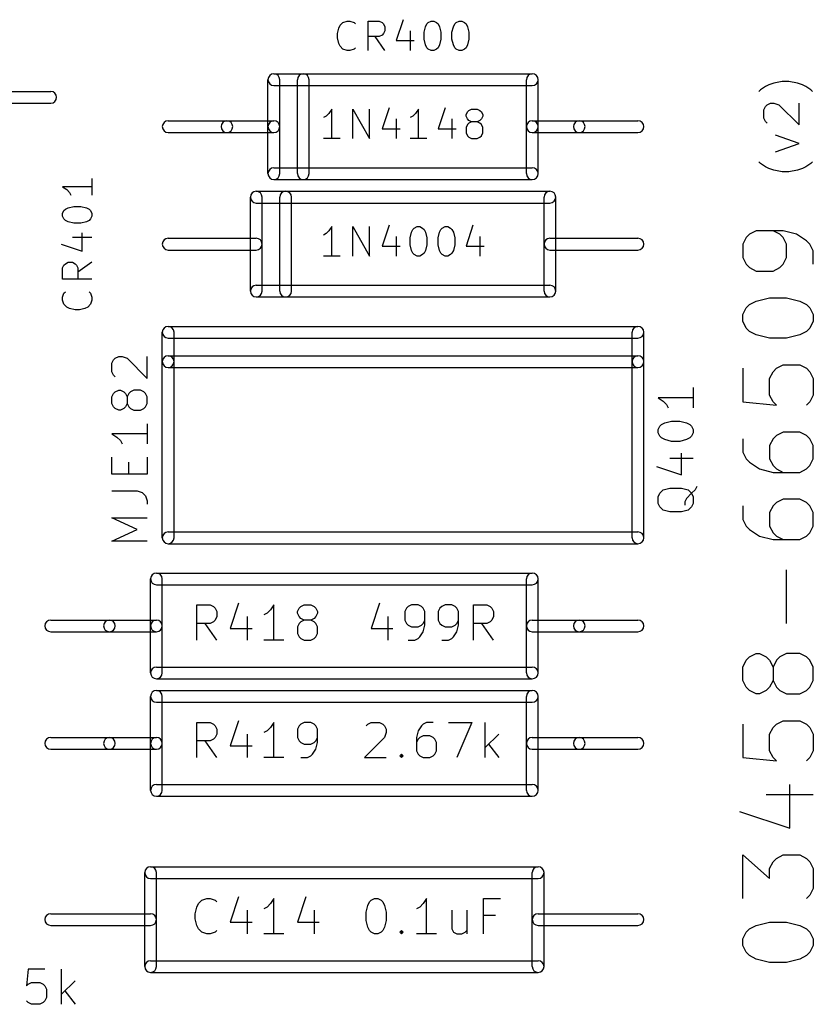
# Model space of a CAD drawing. Extents: x 182.9 to 232.4, y -159.8 to -119.6.
# Tile 4 of 4: x 215.2 to 232.4, y -140.9 to -119.6. Entities that reach past the tile are written whole.
import ezdxf

# ---------------------------------------------------------------- set-up
doc = ezdxf.new("R2010")
doc.units = 0
doc.header["$MEASUREMENT"] = 0
doc.layers.add('BLACK', color=250, linetype='CONTINUOUS')

msp = doc.modelspace()

# ---------------------------------------------------------------- linework, layer by layer
at = {"layer": 'BLACK'}
for p, q in [((222.22, -119.667), (222.31, -119.637)), ((222.31, -119.637), (222.371, -119.637)), ((222.371, -119.637), (222.462, -119.667)), ((222.764, -120.272), (222.764, -119.637)), ((222.764, -119.637), (223.006, -119.637)), ((223.006, -119.637), (223.066, -119.667)), ((223.52, -119.607), (223.369, -120.06)), ((224.064, -119.667), (224.125, -119.637)), ((224.125, -119.637), (224.185, -119.637)), ((224.185, -119.637), (224.246, -119.667)), ((224.669, -119.667), (224.73, -119.637)), ((224.73, -119.637), (224.79, -119.637)), ((224.79, -119.637), (224.85, -119.667)), ((222.099, -119.909), (222.129, -119.788)), ((222.129, -119.788), (222.159, -119.728)), ((222.159, -119.728), (222.22, -119.667)), ((222.462, -119.667), (222.492, -119.697)), ((223.066, -119.667), (223.097, -119.697)), ((223.097, -119.697), (223.127, -119.758)), ((223.127, -119.849), (223.097, -119.909)), ((223.127, -119.758), (223.127, -119.849)), ((223.671, -119.849), (223.671, -120.272)), ((223.974, -119.879), (224.004, -119.758)), ((224.004, -119.758), (224.034, -119.697)), ((224.034, -119.697), (224.064, -119.667)), ((224.246, -119.667), (224.276, -119.697)), ((224.276, -119.697), (224.306, -119.758)), ((224.306, -119.758), (224.336, -119.879)), ((224.578, -119.879), (224.609, -119.758)), ((224.609, -119.758), (224.639, -119.697)), ((224.639, -119.697), (224.669, -119.667)), ((224.85, -119.667), (224.881, -119.697)), ((224.881, -119.697), (224.911, -119.758)), ((224.911, -119.758), (224.941, -119.879)), ((222.099, -120), (222.099, -119.909)), ((222.129, -120.121), (222.099, -120)), ((223.006, -119.97), (222.764, -119.97)), ((223.127, -120.272), (222.915, -119.97)), ((223.066, -119.939), (223.006, -119.97)), ((223.097, -119.909), (223.066, -119.939)), ((223.369, -120.06), (223.762, -120.06)), ((223.974, -120.03), (223.974, -119.879)), ((224.004, -120.151), (223.974, -120.03)), ((224.336, -120.03), (224.306, -120.151)), ((224.336, -119.879), (224.336, -120.03)), ((224.578, -120.03), (224.578, -119.879)), ((224.609, -120.151), (224.578, -120.03)), ((224.941, -120.03), (224.911, -120.151)), ((224.941, -119.879), (224.941, -120.03)), ((222.159, -120.181), (222.129, -120.121)), ((222.22, -120.242), (222.159, -120.181)), ((222.31, -120.272), (222.22, -120.242)), ((222.371, -120.272), (222.31, -120.272)), ((222.462, -120.242), (222.371, -120.272)), ((222.492, -120.212), (222.462, -120.242)), ((224.034, -120.212), (224.004, -120.151)), ((224.064, -120.242), (224.034, -120.212)), ((224.125, -120.272), (224.064, -120.242)), ((224.185, -120.272), (224.125, -120.272)), ((224.246, -120.242), (224.185, -120.272)), ((224.276, -120.212), (224.246, -120.242)), ((224.306, -120.151), (224.276, -120.212)), ((224.639, -120.212), (224.609, -120.151)), ((224.669, -120.242), (224.639, -120.212)), ((224.73, -120.272), (224.669, -120.242)), ((224.79, -120.272), (224.73, -120.272)), ((224.85, -120.242), (224.79, -120.272)), ((224.881, -120.212), (224.85, -120.242)), ((224.911, -120.151), (224.881, -120.212)), ((220.599, -121.92), (220.599, -120.904)), ((220.726, -120.777), (226.314, -120.777)), ((220.853, -121.92), (220.853, -120.904)), ((221.234, -122.936), (221.234, -120.904)), ((221.488, -122.936), (221.488, -120.904)), ((226.187, -121.92), (226.187, -120.904)), ((226.441, -121.92), (226.441, -120.904)), ((220.726, -121.031), (226.314, -121.031)), ((231.249, -121.122), (231.213, -121.158)), ((231.358, -121.049), (231.249, -121.122)), ((231.43, -121.013), (231.358, -121.049)), ((231.539, -120.977), (231.43, -121.013)), ((231.721, -120.94), (231.539, -120.977)), ((231.866, -120.94), (231.721, -120.94)), ((232.047, -120.977), (231.866, -120.94)), ((232.156, -121.013), (232.047, -120.977)), ((232.229, -121.049), (232.156, -121.013)), ((232.337, -121.122), (232.229, -121.049)), ((232.374, -121.158), (232.337, -121.122)), ((214.63, -121.158), (215.9, -121.158)), ((214.63, -121.412), (215.9, -121.412)), ((221.978, -121.542), (221.917, -121.633)), ((221.978, -122.177), (221.978, -121.542)), ((222.431, -122.177), (222.431, -121.542)), ((222.431, -121.542), (222.794, -122.177)), ((222.794, -122.177), (222.794, -121.542)), ((223.218, -121.512), (223.066, -121.965)), ((223.853, -121.542), (223.792, -121.633)), ((223.853, -122.177), (223.853, -121.542)), ((224.427, -121.512), (224.276, -121.965)), ((224.941, -121.572), (225.002, -121.542)), ((225.002, -121.542), (225.123, -121.542)), ((225.123, -121.542), (225.183, -121.572)), ((231.321, -121.557), (231.358, -121.485)), ((231.321, -121.739), (231.321, -121.557)), ((231.358, -121.485), (231.394, -121.448)), ((231.394, -121.448), (231.467, -121.412)), ((231.467, -121.412), (231.539, -121.412)), ((231.539, -121.412), (231.648, -121.448)), ((231.648, -121.448), (232.083, -121.884)), ((232.083, -121.884), (232.083, -121.412)), ((221.857, -121.693), (221.796, -121.723)), ((221.917, -121.633), (221.857, -121.693)), ((223.369, -121.754), (223.369, -122.177)), ((223.732, -121.693), (223.671, -121.723)), ((223.792, -121.633), (223.732, -121.693)), ((224.578, -121.754), (224.578, -122.177)), ((224.881, -121.663), (224.911, -121.602)), ((224.881, -121.693), (224.881, -121.663)), ((224.911, -121.754), (224.881, -121.693)), ((224.911, -121.602), (224.941, -121.572)), ((224.941, -121.784), (224.911, -121.754)), ((225.183, -121.572), (225.213, -121.602)), ((225.213, -121.754), (225.183, -121.784)), ((225.213, -121.602), (225.244, -121.663)), ((225.244, -121.693), (225.213, -121.754)), ((225.244, -121.663), (225.244, -121.693)), ((231.358, -121.811), (231.321, -121.739)), ((218.44, -121.793), (219.71, -121.793)), ((219.71, -121.793), (220.726, -121.793)), ((220.599, -122.936), (220.599, -121.92)), ((220.853, -122.936), (220.853, -121.92)), ((223.066, -121.965), (223.46, -121.965)), ((224.276, -121.965), (224.669, -121.965)), ((224.911, -121.875), (224.881, -121.935)), ((224.881, -121.935), (224.881, -122.056)), ((224.941, -121.844), (224.911, -121.875)), ((225.002, -121.814), (224.941, -121.784)), ((225.002, -121.814), (224.941, -121.844)), ((225.123, -121.814), (225.002, -121.814)), ((225.183, -121.784), (225.123, -121.814)), ((225.183, -121.844), (225.123, -121.814)), ((225.213, -121.875), (225.183, -121.844)), ((225.244, -121.935), (225.213, -121.875)), ((225.244, -122.056), (225.244, -121.935)), ((226.187, -122.936), (226.187, -121.92)), ((226.314, -121.793), (227.33, -121.793)), ((226.441, -122.936), (226.441, -121.92)), ((227.33, -121.793), (228.6, -121.793)), ((231.394, -121.847), (231.358, -121.811)), ((218.44, -122.047), (219.71, -122.047)), ((219.71, -122.047), (220.726, -122.047)), ((222.159, -122.177), (221.796, -122.177)), ((224.034, -122.177), (223.671, -122.177)), ((224.881, -122.056), (224.911, -122.117)), ((224.911, -122.117), (224.941, -122.147)), ((224.941, -122.147), (225.002, -122.177)), ((225.002, -122.177), (225.123, -122.177)), ((225.123, -122.177), (225.183, -122.147)), ((225.183, -122.147), (225.213, -122.117)), ((225.213, -122.117), (225.244, -122.056)), ((226.314, -122.047), (227.33, -122.047)), ((227.33, -122.047), (228.6, -122.047)), ((232.083, -122.283), (231.575, -122.101)), ((231.575, -122.464), (232.083, -122.283)), ((220.726, -122.809), (226.314, -122.809)), ((231.249, -122.718), (231.213, -122.682)), ((231.358, -122.791), (231.249, -122.718)), ((231.43, -122.827), (231.358, -122.791)), ((231.539, -122.863), (231.43, -122.827)), ((232.156, -122.827), (232.047, -122.863)), ((232.229, -122.791), (232.156, -122.827)), ((232.337, -122.718), (232.229, -122.791)), ((232.374, -122.682), (232.337, -122.718)), ((216.792, -123.039), (216.792, -123.402)), ((231.721, -122.9), (231.539, -122.863)), ((231.866, -122.9), (231.721, -122.9)), ((232.047, -122.863), (231.866, -122.9)), ((216.792, -123.22), (216.157, -123.22)), ((216.157, -123.22), (216.248, -123.281)), ((220.726, -123.063), (226.314, -123.063)), ((216.248, -123.281), (216.308, -123.341)), ((216.308, -123.341), (216.338, -123.402)), ((220.218, -125.476), (220.218, -123.444)), ((220.345, -123.317), (226.695, -123.317)), ((220.472, -125.476), (220.472, -123.444)), ((220.853, -125.476), (220.853, -123.444)), ((221.107, -125.476), (221.107, -123.444)), ((226.568, -125.476), (226.568, -123.444)), ((226.822, -125.476), (226.822, -123.444)), ((216.218, -123.704), (216.278, -123.674)), ((216.278, -123.674), (216.399, -123.644)), ((216.399, -123.644), (216.55, -123.644)), ((216.55, -123.644), (216.671, -123.674)), ((216.671, -123.674), (216.732, -123.704)), ((220.345, -123.571), (226.695, -123.571)), ((216.157, -123.795), (216.187, -123.734)), ((216.157, -123.855), (216.157, -123.795)), ((216.187, -123.916), (216.157, -123.855)), ((216.187, -123.734), (216.218, -123.704)), ((216.732, -123.704), (216.762, -123.734)), ((216.762, -123.734), (216.792, -123.795)), ((216.792, -123.855), (216.762, -123.916)), ((216.792, -123.795), (216.792, -123.855)), ((216.218, -123.946), (216.187, -123.916)), ((216.278, -123.976), (216.218, -123.946)), ((216.399, -124.006), (216.278, -123.976)), ((216.55, -124.006), (216.399, -124.006)), ((216.671, -123.976), (216.55, -124.006)), ((216.732, -123.946), (216.671, -123.976)), ((216.762, -123.916), (216.732, -123.946)), ((221.978, -124.082), (221.917, -124.173)), ((221.978, -124.717), (221.978, -124.082)), ((222.431, -124.717), (222.431, -124.082)), ((222.431, -124.082), (222.794, -124.717)), ((222.794, -124.717), (222.794, -124.082)), ((223.218, -124.052), (223.066, -124.505)), ((223.732, -124.142), (223.762, -124.112)), ((223.762, -124.112), (223.822, -124.082)), ((223.822, -124.082), (223.883, -124.082)), ((223.883, -124.082), (223.943, -124.112)), ((223.943, -124.112), (223.974, -124.142)), ((224.336, -124.142), (224.367, -124.112)), ((224.367, -124.112), (224.427, -124.082)), ((224.427, -124.082), (224.488, -124.082)), ((224.488, -124.082), (224.548, -124.112)), ((224.548, -124.112), (224.578, -124.142)), ((225.032, -124.052), (224.881, -124.505)), ((216.369, -124.309), (216.792, -124.309)), ((216.58, -124.611), (216.58, -124.218)), ((218.44, -124.333), (220.345, -124.333)), ((221.857, -124.233), (221.796, -124.263)), ((221.917, -124.173), (221.857, -124.233)), ((223.369, -124.294), (223.369, -124.717)), ((223.671, -124.324), (223.701, -124.203)), ((223.671, -124.475), (223.671, -124.324)), ((223.701, -124.203), (223.732, -124.142)), ((223.974, -124.142), (224.004, -124.203)), ((224.004, -124.203), (224.034, -124.324)), ((224.034, -124.324), (224.034, -124.475)), ((224.276, -124.324), (224.306, -124.203)), ((224.276, -124.475), (224.276, -124.324)), ((224.306, -124.203), (224.336, -124.142)), ((224.578, -124.142), (224.609, -124.203)), ((224.609, -124.203), (224.639, -124.324)), ((224.639, -124.324), (224.639, -124.475)), ((225.183, -124.294), (225.183, -124.717)), ((226.695, -124.333), (228.6, -124.333)), ((230.94, -124.315), (230.868, -124.46)), ((231.013, -124.242), (230.94, -124.315)), ((231.158, -124.17), (231.013, -124.242)), ((231.739, -124.17), (231.158, -124.17)), ((231.666, -124.242), (231.521, -124.17)), ((231.739, -124.315), (231.666, -124.242)), ((232.029, -124.242), (231.739, -124.17)), ((231.811, -124.46), (231.739, -124.315)), ((232.247, -124.387), (232.029, -124.242)), ((216.127, -124.46), (216.58, -124.611)), ((223.066, -124.505), (223.46, -124.505)), ((223.701, -124.596), (223.671, -124.475)), ((224.034, -124.475), (224.004, -124.596)), ((224.306, -124.596), (224.276, -124.475)), ((224.639, -124.475), (224.609, -124.596)), ((224.881, -124.505), (225.274, -124.505)), ((230.868, -124.46), (230.868, -124.75)), ((231.811, -124.75), (231.811, -124.46)), ((232.319, -124.46), (232.247, -124.387)), ((232.392, -124.605), (232.319, -124.46)), ((218.44, -124.587), (220.345, -124.587)), ((222.159, -124.717), (221.796, -124.717)), ((223.732, -124.657), (223.701, -124.596)), ((223.762, -124.687), (223.732, -124.657)), ((223.822, -124.717), (223.762, -124.687)), ((223.883, -124.717), (223.822, -124.717)), ((223.943, -124.687), (223.883, -124.717)), ((223.974, -124.657), (223.943, -124.687)), ((224.004, -124.596), (223.974, -124.657)), ((224.336, -124.657), (224.306, -124.596)), ((224.367, -124.687), (224.336, -124.657)), ((224.427, -124.717), (224.367, -124.687)), ((224.488, -124.717), (224.427, -124.717)), ((224.548, -124.687), (224.488, -124.717)), ((224.578, -124.657), (224.548, -124.687)), ((224.609, -124.596), (224.578, -124.657)), ((226.695, -124.587), (228.6, -124.587)), ((230.868, -124.75), (230.94, -124.895)), ((231.739, -124.895), (231.811, -124.75)), ((232.392, -124.895), (232.392, -124.605)), ((216.157, -124.974), (216.187, -124.914)), ((216.187, -124.914), (216.218, -124.883)), ((216.218, -124.883), (216.278, -124.853)), ((216.278, -124.853), (216.369, -124.853)), ((216.369, -124.853), (216.429, -124.883)), ((216.429, -124.883), (216.459, -124.914)), ((216.459, -124.914), (216.49, -124.974)), ((216.792, -124.853), (216.49, -125.065)), ((230.94, -124.895), (231.013, -124.968)), ((231.013, -124.968), (231.158, -125.041)), ((231.521, -125.041), (231.666, -124.968)), ((231.666, -124.968), (231.739, -124.895)), ((216.157, -125.216), (216.157, -124.974)), ((216.49, -124.974), (216.49, -125.216)), ((231.158, -125.041), (231.521, -125.041)), ((216.792, -125.216), (216.157, -125.216)), ((220.345, -125.349), (226.695, -125.349)), ((216.157, -125.609), (216.187, -125.518)), ((216.157, -125.67), (216.157, -125.609)), ((216.187, -125.518), (216.218, -125.488)), ((216.732, -125.488), (216.762, -125.518)), ((216.762, -125.518), (216.792, -125.609)), ((216.792, -125.609), (216.792, -125.67)), ((220.345, -125.603), (226.695, -125.603)), ((216.187, -125.76), (216.157, -125.67)), ((216.248, -125.821), (216.187, -125.76)), ((216.308, -125.851), (216.248, -125.821)), ((216.701, -125.821), (216.641, -125.851)), ((216.762, -125.76), (216.701, -125.821)), ((216.792, -125.67), (216.762, -125.76)), ((230.94, -125.839), (231.013, -125.766)), ((231.013, -125.766), (231.158, -125.694)), ((231.158, -125.694), (231.448, -125.621)), ((231.448, -125.621), (231.811, -125.621)), ((231.811, -125.621), (232.102, -125.694)), ((232.102, -125.694), (232.247, -125.766)), ((232.247, -125.766), (232.319, -125.839)), ((216.429, -125.881), (216.308, -125.851)), ((216.52, -125.881), (216.429, -125.881)), ((216.641, -125.851), (216.52, -125.881)), ((230.868, -125.984), (230.94, -125.839)), ((230.868, -126.129), (230.868, -125.984)), ((232.319, -125.839), (232.392, -125.984)), ((232.392, -125.984), (232.392, -126.129)), ((218.44, -126.238), (228.6, -126.238)), ((230.94, -126.274), (230.868, -126.129)), ((232.392, -126.129), (232.319, -126.274)), ((218.313, -127), (218.313, -126.365)), ((218.567, -127), (218.567, -126.365)), ((228.473, -127), (228.473, -126.365)), ((228.727, -127), (228.727, -126.365)), ((231.013, -126.347), (230.94, -126.274)), ((231.158, -126.419), (231.013, -126.347)), ((231.448, -126.492), (231.158, -126.419)), ((232.102, -126.419), (231.811, -126.492)), ((232.247, -126.347), (232.102, -126.419)), ((232.319, -126.274), (232.247, -126.347)), ((218.44, -126.492), (228.6, -126.492)), ((231.811, -126.492), (231.448, -126.492)), ((218.44, -126.873), (228.6, -126.873)), ((217.224, -127.036), (217.261, -126.964)), ((217.224, -127.218), (217.224, -127.036)), ((217.261, -126.964), (217.297, -126.927)), ((217.297, -126.927), (217.37, -126.891)), ((217.37, -126.891), (217.442, -126.891)), ((217.442, -126.891), (217.551, -126.927)), ((217.551, -126.927), (217.986, -127.363)), ((217.986, -127.363), (217.986, -126.891)), ((218.313, -130.81), (218.313, -127)), ((218.567, -130.81), (218.567, -127)), ((228.473, -130.81), (228.473, -127)), ((228.727, -130.81), (228.727, -127)), ((231.594, -127.145), (231.739, -127.073)), ((231.739, -127.073), (232.102, -127.073)), ((232.102, -127.073), (232.247, -127.145)), ((217.261, -127.29), (217.224, -127.218)), ((217.297, -127.327), (217.261, -127.29)), ((218.44, -127.127), (228.6, -127.127)), ((230.868, -127.145), (230.868, -127.871)), ((231.448, -127.363), (231.521, -127.218)), ((231.521, -127.218), (231.594, -127.145)), ((232.247, -127.145), (232.319, -127.218)), ((232.319, -127.218), (232.392, -127.363)), ((231.448, -127.726), (231.448, -127.363)), ((232.392, -127.363), (232.392, -127.726)), ((217.224, -127.762), (217.261, -127.689)), ((217.261, -127.689), (217.297, -127.653)), ((217.297, -127.653), (217.37, -127.617)), ((217.37, -127.617), (217.406, -127.617)), ((217.406, -127.617), (217.478, -127.653)), ((217.478, -127.653), (217.515, -127.689)), ((217.515, -127.689), (217.551, -127.762)), ((217.587, -127.689), (217.551, -127.762)), ((217.624, -127.653), (217.587, -127.689)), ((217.696, -127.617), (217.624, -127.653)), ((217.841, -127.617), (217.696, -127.617)), ((217.914, -127.653), (217.841, -127.617)), ((217.95, -127.689), (217.914, -127.653)), ((217.986, -127.762), (217.95, -127.689)), ((229.797, -127.562), (229.797, -127.998)), ((231.521, -127.871), (231.448, -127.726)), ((232.392, -127.726), (232.319, -127.871)), ((217.224, -127.907), (217.224, -127.762)), ((217.261, -127.98), (217.224, -127.907)), ((217.551, -127.907), (217.515, -127.98)), ((217.551, -127.762), (217.551, -127.907)), ((217.551, -127.907), (217.587, -127.98)), ((217.95, -127.98), (217.986, -127.907)), ((217.986, -127.907), (217.986, -127.762)), ((229.797, -127.78), (229.035, -127.78)), ((229.035, -127.78), (229.144, -127.853)), ((229.144, -127.853), (229.217, -127.925)), ((229.217, -127.925), (229.253, -127.998)), ((230.868, -127.871), (231.594, -127.943)), ((231.594, -127.943), (231.521, -127.871)), ((232.319, -127.871), (232.247, -127.943)), ((217.297, -128.016), (217.261, -127.98)), ((217.37, -128.052), (217.297, -128.016)), ((217.406, -128.052), (217.37, -128.052)), ((217.478, -128.016), (217.406, -128.052)), ((217.515, -127.98), (217.478, -128.016)), ((217.587, -127.98), (217.624, -128.016)), ((217.624, -128.016), (217.696, -128.052)), ((217.696, -128.052), (217.841, -128.052)), ((217.841, -128.052), (217.914, -128.016)), ((217.914, -128.016), (217.95, -127.98)), ((217.986, -128.343), (217.986, -128.778)), ((229.072, -128.397), (229.108, -128.361)), ((229.108, -128.361), (229.181, -128.324)), ((229.181, -128.324), (229.326, -128.288)), ((229.326, -128.288), (229.507, -128.288)), ((229.507, -128.288), (229.652, -128.324)), ((229.652, -128.324), (229.725, -128.361)), ((229.725, -128.361), (229.761, -128.397)), ((217.986, -128.56), (217.224, -128.56)), ((217.224, -128.56), (217.333, -128.633)), ((229.035, -128.47), (229.072, -128.397)), ((229.035, -128.542), (229.035, -128.47)), ((229.072, -128.615), (229.035, -128.542)), ((229.761, -128.397), (229.797, -128.47)), ((229.797, -128.542), (229.761, -128.615)), ((229.797, -128.47), (229.797, -128.542)), ((231.739, -128.524), (231.594, -128.597)), ((232.102, -128.524), (231.739, -128.524)), ((232.247, -128.597), (232.102, -128.524)), ((217.333, -128.633), (217.406, -128.705)), ((217.406, -128.705), (217.442, -128.778)), ((229.108, -128.651), (229.072, -128.615)), ((229.181, -128.687), (229.108, -128.651)), ((229.326, -128.724), (229.181, -128.687)), ((229.507, -128.724), (229.326, -128.724)), ((229.652, -128.687), (229.507, -128.724)), ((229.725, -128.651), (229.652, -128.687)), ((229.761, -128.615), (229.725, -128.651)), ((230.868, -128.669), (230.868, -128.959)), ((231.521, -128.669), (231.448, -128.814)), ((231.594, -128.597), (231.521, -128.669)), ((232.319, -128.669), (232.247, -128.597)), ((232.392, -128.814), (232.319, -128.669)), ((229.543, -129.449), (229.543, -128.978)), ((230.868, -128.959), (230.94, -129.105)), ((231.448, -128.814), (231.448, -129.105)), ((232.392, -129.105), (232.392, -128.814)), ((217.224, -129.431), (217.224, -129.068)), ((217.587, -129.431), (217.587, -129.177)), ((217.986, -129.068), (217.986, -129.431)), ((229.289, -129.086), (229.797, -129.086)), ((230.94, -129.105), (231.013, -129.177)), ((231.013, -129.177), (231.231, -129.322)), ((231.448, -129.105), (231.521, -129.25)), ((232.319, -129.25), (232.392, -129.105)), ((217.986, -129.431), (217.224, -129.431)), ((228.999, -129.268), (229.543, -129.449)), ((231.231, -129.322), (231.521, -129.395)), ((231.521, -129.25), (231.594, -129.322)), ((231.521, -129.395), (232.102, -129.395)), ((231.594, -129.322), (231.739, -129.395)), ((232.102, -129.395), (232.247, -129.322)), ((232.247, -129.322), (232.319, -129.25)), ((217.224, -129.794), (217.769, -129.794)), ((217.769, -129.794), (217.878, -129.83)), ((217.878, -129.83), (217.95, -129.903)), ((229.035, -129.921), (229.072, -129.848)), ((229.072, -129.848), (229.144, -129.776)), ((229.144, -129.776), (229.289, -129.74)), ((229.289, -129.74), (229.543, -129.74)), ((229.543, -129.74), (229.689, -129.776)), ((229.761, -129.848), (229.652, -129.957)), ((229.689, -129.776), (229.761, -129.848)), ((229.834, -129.776), (229.761, -129.848)), ((229.761, -129.848), (229.797, -129.921)), ((229.87, -129.703), (229.834, -129.776)), ((217.95, -129.903), (217.986, -130.012)), ((217.986, -130.012), (217.986, -130.084)), ((229.035, -130.066), (229.035, -129.921)), ((229.072, -130.139), (229.035, -130.066)), ((229.652, -129.957), (229.616, -130.03)), ((229.616, -130.03), (229.616, -130.102)), ((229.797, -130.066), (229.761, -130.139)), ((229.797, -129.921), (229.797, -130.066)), ((231.594, -130.048), (231.521, -130.121)), ((231.739, -129.975), (231.594, -130.048)), ((232.102, -129.975), (231.739, -129.975)), ((232.247, -130.048), (232.102, -129.975)), ((232.319, -130.121), (232.247, -130.048)), ((229.144, -130.211), (229.072, -130.139)), ((229.289, -130.248), (229.144, -130.211)), ((229.543, -130.248), (229.289, -130.248)), ((229.689, -130.211), (229.543, -130.248)), ((229.761, -130.139), (229.689, -130.211)), ((230.868, -130.121), (230.868, -130.411)), ((231.521, -130.121), (231.448, -130.266)), ((231.448, -130.266), (231.448, -130.556)), ((232.392, -130.266), (232.319, -130.121)), ((232.392, -130.556), (232.392, -130.266)), ((217.769, -130.629), (217.224, -130.375)), ((217.224, -130.375), (217.986, -130.375)), ((230.868, -130.411), (230.94, -130.556)), ((217.224, -130.883), (217.769, -130.629)), ((218.44, -130.683), (228.6, -130.683)), ((230.94, -130.556), (231.013, -130.629)), ((231.013, -130.629), (231.231, -130.774)), ((231.448, -130.556), (231.521, -130.701)), ((231.521, -130.701), (231.594, -130.774)), ((232.247, -130.774), (232.319, -130.701)), ((232.319, -130.701), (232.392, -130.556)), ((217.986, -130.883), (217.224, -130.883)), ((231.231, -130.774), (231.521, -130.846)), ((231.521, -130.846), (232.102, -130.846)), ((231.594, -130.774), (231.739, -130.846)), ((232.102, -130.846), (232.247, -130.774)), ((218.44, -130.937), (228.6, -130.937)), ((218.186, -131.572), (226.314, -131.572)), ((231.811, -132.661), (231.811, -131.499)), ((218.059, -132.715), (218.059, -131.699)), ((218.313, -132.715), (218.313, -131.699)), ((226.187, -133.731), (226.187, -131.699)), ((226.441, -133.731), (226.441, -131.699)), ((218.186, -131.826), (226.314, -131.826)), ((219.057, -133.023), (219.057, -132.261)), ((219.057, -132.261), (219.347, -132.261)), ((219.347, -132.261), (219.42, -132.298)), ((219.42, -132.298), (219.456, -132.334)), ((219.456, -132.334), (219.492, -132.407)), ((219.492, -132.407), (219.492, -132.515)), ((219.964, -132.225), (219.783, -132.769)), ((220.653, -132.37), (220.581, -132.443)), ((220.726, -132.261), (220.653, -132.37)), ((220.726, -133.023), (220.726, -132.261)), ((221.234, -132.407), (221.27, -132.334)), ((221.234, -132.443), (221.234, -132.407)), ((221.27, -132.334), (221.307, -132.298)), ((221.307, -132.298), (221.379, -132.261)), ((221.379, -132.261), (221.524, -132.261)), ((221.524, -132.261), (221.597, -132.298)), ((221.597, -132.298), (221.633, -132.334)), ((221.633, -132.334), (221.669, -132.407)), ((221.669, -132.407), (221.669, -132.443)), ((223.012, -132.225), (222.831, -132.769)), ((223.593, -132.334), (223.556, -132.407)), ((223.556, -132.407), (223.556, -132.588)), ((223.629, -132.298), (223.593, -132.334)), ((223.701, -132.261), (223.629, -132.298)), ((223.847, -132.261), (223.701, -132.261)), ((223.919, -132.298), (223.847, -132.261)), ((223.955, -132.334), (223.919, -132.298)), ((223.992, -132.407), (223.955, -132.334)), ((223.992, -132.697), (223.992, -132.407)), ((224.318, -132.334), (224.282, -132.407)), ((224.282, -132.407), (224.282, -132.588)), ((224.355, -132.298), (224.318, -132.334)), ((224.427, -132.261), (224.355, -132.298)), ((224.572, -132.261), (224.427, -132.261)), ((224.645, -132.298), (224.572, -132.261)), ((224.681, -132.334), (224.645, -132.298)), ((224.717, -132.407), (224.681, -132.334)), ((224.717, -132.697), (224.717, -132.407)), ((225.044, -133.023), (225.044, -132.261)), ((225.044, -132.261), (225.334, -132.261)), ((225.334, -132.261), (225.407, -132.298)), ((225.407, -132.298), (225.443, -132.334)), ((225.443, -132.334), (225.479, -132.407)), ((225.479, -132.407), (225.479, -132.515)), ((215.9, -132.588), (217.17, -132.588)), ((217.17, -132.588), (218.186, -132.588)), ((219.42, -132.624), (219.347, -132.661)), ((219.456, -132.588), (219.42, -132.624)), ((219.492, -132.515), (219.456, -132.588)), ((220.145, -132.515), (220.145, -133.023)), ((220.581, -132.443), (220.508, -132.479)), ((221.27, -132.515), (221.234, -132.443)), ((221.307, -132.552), (221.27, -132.515)), ((221.307, -132.624), (221.27, -132.661)), ((221.379, -132.588), (221.307, -132.552)), ((221.379, -132.588), (221.307, -132.624)), ((221.524, -132.588), (221.379, -132.588)), ((221.597, -132.552), (221.524, -132.588)), ((221.597, -132.624), (221.524, -132.588)), ((221.633, -132.515), (221.597, -132.552)), ((221.633, -132.661), (221.597, -132.624)), ((221.669, -132.443), (221.633, -132.515)), ((223.193, -132.515), (223.193, -133.023)), ((223.556, -132.588), (223.593, -132.661)), ((223.955, -132.661), (223.992, -132.588)), ((224.282, -132.588), (224.318, -132.661)), ((224.681, -132.661), (224.717, -132.588)), ((225.407, -132.624), (225.334, -132.661)), ((225.443, -132.588), (225.407, -132.624)), ((225.479, -132.515), (225.443, -132.588)), ((226.314, -132.588), (227.33, -132.588)), ((227.33, -132.588), (228.6, -132.588)), ((215.9, -132.842), (217.17, -132.842)), ((217.17, -132.842), (218.186, -132.842)), ((218.059, -133.731), (218.059, -132.715)), ((218.313, -133.731), (218.313, -132.715)), ((219.347, -132.661), (219.057, -132.661)), ((219.492, -133.023), (219.238, -132.661)), ((219.783, -132.769), (220.254, -132.769)), ((221.27, -132.661), (221.234, -132.733)), ((221.234, -132.733), (221.234, -132.878)), ((221.669, -132.733), (221.633, -132.661)), ((221.669, -132.878), (221.669, -132.733)), ((222.831, -132.769), (223.302, -132.769)), ((223.593, -132.661), (223.629, -132.697)), ((223.629, -132.697), (223.701, -132.733)), ((223.701, -132.733), (223.847, -132.733)), ((223.847, -132.733), (223.919, -132.697)), ((223.883, -132.951), (223.955, -132.842)), ((223.919, -132.697), (223.955, -132.661)), ((223.955, -132.842), (223.992, -132.697)), ((224.318, -132.661), (224.355, -132.697)), ((224.355, -132.697), (224.427, -132.733)), ((224.427, -132.733), (224.572, -132.733)), ((224.572, -132.733), (224.645, -132.697)), ((224.609, -132.951), (224.681, -132.842)), ((224.645, -132.697), (224.681, -132.661)), ((224.681, -132.842), (224.717, -132.697)), ((225.334, -132.661), (225.044, -132.661)), ((225.479, -133.023), (225.225, -132.661)), ((226.314, -132.842), (227.33, -132.842)), ((227.33, -132.842), (228.6, -132.842)), ((220.944, -133.023), (220.508, -133.023)), ((221.234, -132.878), (221.27, -132.951)), ((221.27, -132.951), (221.307, -132.987)), ((221.307, -132.987), (221.379, -133.023)), ((221.379, -133.023), (221.524, -133.023)), ((221.524, -133.023), (221.597, -132.987)), ((221.597, -132.987), (221.633, -132.951)), ((221.633, -132.951), (221.669, -132.878)), ((223.629, -133.023), (223.774, -133.023)), ((223.774, -133.023), (223.847, -132.987)), ((223.847, -132.987), (223.883, -132.951)), ((224.355, -133.023), (224.5, -133.023)), ((224.5, -133.023), (224.572, -132.987)), ((224.572, -132.987), (224.609, -132.951)), ((230.868, -133.604), (230.94, -133.459)), ((230.94, -133.459), (231.013, -133.386)), ((231.013, -133.386), (231.158, -133.314)), ((231.158, -133.314), (231.231, -133.314)), ((231.231, -133.314), (231.376, -133.386)), ((231.376, -133.386), (231.448, -133.459)), ((231.448, -133.459), (231.521, -133.604)), ((231.594, -133.459), (231.521, -133.604)), ((231.666, -133.386), (231.594, -133.459)), ((231.811, -133.314), (231.666, -133.386)), ((232.102, -133.314), (231.811, -133.314)), ((232.247, -133.386), (232.102, -133.314)), ((232.319, -133.459), (232.247, -133.386)), ((232.392, -133.604), (232.319, -133.459)), ((218.186, -133.604), (226.314, -133.604)), ((230.868, -133.894), (230.868, -133.604)), ((231.521, -133.604), (231.521, -133.894)), ((232.392, -133.894), (232.392, -133.604)), ((218.186, -133.858), (226.314, -133.858)), ((230.94, -134.039), (230.868, -133.894)), ((231.521, -133.894), (231.448, -134.039)), ((231.521, -133.894), (231.594, -134.039)), ((232.319, -134.039), (232.392, -133.894)), ((218.186, -134.112), (226.314, -134.112)), ((231.013, -134.112), (230.94, -134.039)), ((231.158, -134.185), (231.013, -134.112)), ((231.376, -134.112), (231.231, -134.185)), ((231.448, -134.039), (231.376, -134.112)), ((231.594, -134.039), (231.666, -134.112)), ((231.666, -134.112), (231.811, -134.185)), ((232.102, -134.185), (232.247, -134.112)), ((232.247, -134.112), (232.319, -134.039)), ((218.059, -135.255), (218.059, -134.239)), ((218.313, -135.255), (218.313, -134.239)), ((226.187, -136.271), (226.187, -134.239)), ((226.441, -136.271), (226.441, -134.239)), ((231.231, -134.185), (231.158, -134.185)), ((231.811, -134.185), (232.102, -134.185)), ((218.186, -134.366), (226.314, -134.366)), ((219.964, -134.765), (219.783, -135.309)), ((231.594, -134.838), (231.739, -134.765)), ((231.739, -134.765), (232.102, -134.765)), ((232.102, -134.765), (232.247, -134.838)), ((219.057, -135.563), (219.057, -134.801)), ((219.057, -134.801), (219.347, -134.801)), ((219.347, -134.801), (219.42, -134.838)), ((219.42, -134.838), (219.456, -134.874)), ((219.456, -134.874), (219.492, -134.947)), ((219.492, -134.947), (219.492, -135.055)), ((220.653, -134.91), (220.581, -134.983)), ((220.726, -134.801), (220.653, -134.91)), ((220.726, -135.563), (220.726, -134.801)), ((221.27, -134.874), (221.234, -134.947)), ((221.234, -134.947), (221.234, -135.128)), ((221.307, -134.838), (221.27, -134.874)), ((221.379, -134.801), (221.307, -134.838)), ((221.524, -134.801), (221.379, -134.801)), ((221.597, -134.838), (221.524, -134.801)), ((221.633, -134.874), (221.597, -134.838)), ((221.669, -134.947), (221.633, -134.874)), ((221.669, -135.237), (221.669, -134.947)), ((222.722, -134.874), (222.758, -134.838)), ((222.758, -134.838), (222.831, -134.801)), ((222.831, -134.801), (223.012, -134.801)), ((223.012, -134.801), (223.085, -134.838)), ((223.085, -134.838), (223.121, -134.874)), ((223.121, -134.874), (223.157, -134.947)), ((223.157, -134.947), (223.157, -135.019)), ((223.919, -134.874), (223.847, -134.983)), ((223.955, -134.838), (223.919, -134.874)), ((224.028, -134.801), (223.955, -134.838)), ((224.173, -134.801), (224.028, -134.801)), ((224.5, -134.801), (225.008, -134.801)), ((225.008, -134.801), (224.681, -135.563)), ((225.298, -135.563), (225.298, -134.801)), ((230.868, -134.838), (230.868, -135.563)), ((231.448, -135.055), (231.521, -134.91)), ((231.521, -134.91), (231.594, -134.838)), ((232.247, -134.838), (232.319, -134.91)), ((232.319, -134.91), (232.392, -135.055)), ((215.9, -135.128), (217.17, -135.128)), ((217.17, -135.128), (218.186, -135.128)), ((219.42, -135.164), (219.347, -135.201)), ((219.456, -135.128), (219.42, -135.164)), ((219.492, -135.055), (219.456, -135.128)), ((220.145, -135.055), (220.145, -135.563)), ((220.581, -134.983), (220.508, -135.019)), ((221.234, -135.128), (221.27, -135.201)), ((221.633, -135.201), (221.669, -135.128)), ((223.121, -135.128), (222.685, -135.563)), ((223.157, -135.019), (223.121, -135.128)), ((223.847, -134.983), (223.81, -135.128)), ((223.81, -135.128), (223.81, -135.418)), ((223.847, -135.164), (223.81, -135.237)), ((223.883, -135.128), (223.847, -135.164)), ((223.955, -135.092), (223.883, -135.128)), ((224.101, -135.092), (223.955, -135.092)), ((224.173, -135.128), (224.101, -135.092)), ((224.209, -135.164), (224.173, -135.128)), ((224.246, -135.237), (224.209, -135.164)), ((225.588, -135.055), (225.298, -135.346)), ((226.314, -135.128), (227.33, -135.128)), ((227.33, -135.128), (228.6, -135.128)), ((231.448, -135.418), (231.448, -135.055)), ((232.392, -135.055), (232.392, -135.418)), ((215.9, -135.382), (217.17, -135.382)), ((217.17, -135.382), (218.186, -135.382)), ((218.059, -136.271), (218.059, -135.255)), ((218.313, -136.271), (218.313, -135.255)), ((219.347, -135.201), (219.057, -135.201)), ((219.492, -135.563), (219.238, -135.201)), ((219.783, -135.309), (220.254, -135.309)), ((221.27, -135.201), (221.307, -135.237)), ((221.307, -135.237), (221.379, -135.273)), ((221.379, -135.273), (221.524, -135.273)), ((221.524, -135.273), (221.597, -135.237)), ((221.561, -135.491), (221.633, -135.382)), ((221.597, -135.237), (221.633, -135.201)), ((221.633, -135.382), (221.669, -135.237)), ((224.246, -135.418), (224.246, -135.237)), ((225.371, -135.273), (225.588, -135.563)), ((226.314, -135.382), (227.33, -135.382)), ((227.33, -135.382), (228.6, -135.382)), ((220.944, -135.563), (220.508, -135.563)), ((221.307, -135.563), (221.452, -135.563)), ((221.452, -135.563), (221.524, -135.527)), ((221.524, -135.527), (221.561, -135.491)), ((222.685, -135.563), (223.157, -135.563)), ((223.447, -135.527), (223.484, -135.491)), ((223.484, -135.563), (223.447, -135.527)), ((223.484, -135.491), (223.52, -135.527)), ((223.484, -135.491), (223.484, -135.563)), ((223.52, -135.527), (223.484, -135.563)), ((223.81, -135.418), (223.847, -135.491)), ((223.847, -135.491), (223.883, -135.527)), ((223.883, -135.527), (223.955, -135.563)), ((223.955, -135.563), (224.101, -135.563)), ((224.101, -135.563), (224.173, -135.527)), ((224.173, -135.527), (224.209, -135.491)), ((224.209, -135.491), (224.246, -135.418)), ((230.868, -135.563), (231.594, -135.636)), ((231.521, -135.563), (231.448, -135.418)), ((231.594, -135.636), (231.521, -135.563)), ((232.319, -135.563), (232.247, -135.636)), ((232.392, -135.418), (232.319, -135.563)), ((218.186, -136.144), (226.314, -136.144)), ((231.884, -137.087), (231.884, -136.144)), ((218.186, -136.398), (226.314, -136.398)), ((231.376, -136.362), (232.392, -136.362)), ((230.795, -136.725), (231.884, -137.087)), ((230.868, -138.611), (230.868, -137.668)), ((230.868, -137.668), (231.448, -138.176)), ((231.521, -137.813), (231.594, -137.741)), ((231.594, -137.741), (231.739, -137.668)), ((231.739, -137.668), (232.102, -137.668)), ((232.102, -137.668), (232.247, -137.741)), ((232.247, -137.741), (232.319, -137.813)), ((218.059, -137.922), (226.441, -137.922)), ((231.448, -137.958), (231.521, -137.813)), ((231.448, -138.176), (231.448, -137.958)), ((232.319, -137.813), (232.392, -137.958)), ((232.392, -137.958), (232.392, -138.394)), ((217.932, -140.081), (217.932, -138.049)), ((218.186, -140.081), (218.186, -138.049)), ((226.314, -140.081), (226.314, -138.049)), ((226.568, -140.081), (226.568, -138.049)), ((218.059, -138.176), (226.441, -138.176)), ((219.964, -138.575), (219.783, -139.119)), ((221.415, -138.575), (221.234, -139.119)), ((232.319, -138.539), (232.247, -138.611)), ((232.392, -138.394), (232.319, -138.539)), ((219.021, -138.938), (219.057, -138.793)), ((219.057, -138.793), (219.093, -138.72)), ((219.093, -138.72), (219.166, -138.648)), ((219.166, -138.648), (219.275, -138.611)), ((219.275, -138.611), (219.347, -138.611)), ((219.347, -138.611), (219.456, -138.648)), ((219.456, -138.648), (219.492, -138.684)), ((220.581, -138.793), (220.508, -138.829)), ((220.653, -138.72), (220.581, -138.793)), ((220.726, -138.611), (220.653, -138.72)), ((220.726, -139.373), (220.726, -138.611)), ((222.722, -138.902), (222.758, -138.757)), ((222.758, -138.757), (222.794, -138.684)), ((222.794, -138.684), (222.831, -138.648)), ((222.831, -138.648), (222.903, -138.611)), ((222.903, -138.611), (222.976, -138.611)), ((222.976, -138.611), (223.048, -138.648)), ((223.048, -138.648), (223.085, -138.684)), ((223.085, -138.684), (223.121, -138.757)), ((223.121, -138.757), (223.157, -138.902)), ((223.883, -138.793), (223.81, -138.829)), ((223.955, -138.72), (223.883, -138.793)), ((224.028, -138.611), (223.955, -138.72)), ((224.028, -139.373), (224.028, -138.611)), ((225.262, -139.373), (225.262, -138.611)), ((225.262, -138.611), (225.625, -138.611)), ((215.9, -138.938), (218.059, -138.938)), ((219.021, -139.047), (219.021, -138.938)), ((220.145, -138.865), (220.145, -139.373)), ((221.597, -138.865), (221.597, -139.373)), ((222.722, -139.083), (222.722, -138.902)), ((223.157, -138.902), (223.157, -139.083)), ((224.572, -138.865), (224.572, -139.265)), ((224.899, -138.865), (224.899, -139.373)), ((225.516, -138.974), (225.262, -138.974)), ((226.441, -138.938), (228.6, -138.938)), ((215.9, -139.192), (218.059, -139.192)), ((219.057, -139.192), (219.021, -139.047)), ((219.093, -139.265), (219.057, -139.192)), ((219.783, -139.119), (220.254, -139.119)), ((221.234, -139.119), (221.706, -139.119)), ((222.758, -139.228), (222.722, -139.083)), ((222.794, -139.301), (222.758, -139.228)), ((223.121, -139.228), (223.085, -139.301)), ((223.157, -139.083), (223.121, -139.228)), ((226.441, -139.192), (228.6, -139.192)), ((231.013, -139.265), (231.158, -139.192)), ((231.158, -139.192), (231.448, -139.119)), ((231.448, -139.119), (231.811, -139.119)), ((231.811, -139.119), (232.102, -139.192)), ((232.102, -139.192), (232.247, -139.265)), ((219.166, -139.337), (219.093, -139.265)), ((219.275, -139.373), (219.166, -139.337)), ((219.347, -139.373), (219.275, -139.373)), ((219.456, -139.337), (219.347, -139.373)), ((219.492, -139.301), (219.456, -139.337)), ((220.944, -139.373), (220.508, -139.373)), ((222.831, -139.337), (222.794, -139.301)), ((222.903, -139.373), (222.831, -139.337)), ((222.976, -139.373), (222.903, -139.373)), ((223.048, -139.337), (222.976, -139.373)), ((223.085, -139.301), (223.048, -139.337)), ((223.447, -139.337), (223.484, -139.301)), ((223.484, -139.373), (223.447, -139.337)), ((223.484, -139.301), (223.52, -139.337)), ((223.484, -139.301), (223.484, -139.373)), ((223.52, -139.337), (223.484, -139.373)), ((224.246, -139.373), (223.81, -139.373)), ((224.572, -139.265), (224.609, -139.337)), ((224.609, -139.337), (224.681, -139.373)), ((224.681, -139.373), (224.79, -139.373)), ((224.79, -139.373), (224.863, -139.337)), ((224.863, -139.337), (224.899, -139.301)), ((230.868, -139.482), (230.94, -139.337)), ((230.94, -139.337), (231.013, -139.265)), ((232.247, -139.265), (232.319, -139.337)), ((232.319, -139.337), (232.392, -139.482)), ((230.868, -139.627), (230.868, -139.482)), ((230.94, -139.773), (230.868, -139.627)), ((232.392, -139.627), (232.319, -139.773)), ((232.392, -139.482), (232.392, -139.627)), ((231.013, -139.845), (230.94, -139.773)), ((231.158, -139.918), (231.013, -139.845)), ((232.247, -139.845), (232.102, -139.918)), ((232.319, -139.773), (232.247, -139.845)), ((218.059, -139.954), (226.441, -139.954)), ((231.448, -139.99), (231.158, -139.918)), ((231.811, -139.99), (231.448, -139.99)), ((232.102, -139.918), (231.811, -139.99)), ((215.41, -140.135), (215.374, -140.498)), ((215.773, -140.135), (215.41, -140.135)), ((216.136, -140.897), (216.136, -140.135)), ((218.059, -140.208), (226.441, -140.208)), ((215.374, -140.498), (215.41, -140.462)), ((215.41, -140.462), (215.483, -140.426)), ((215.483, -140.426), (215.664, -140.426)), ((215.664, -140.426), (215.737, -140.462)), ((215.737, -140.462), (215.773, -140.498)), ((215.773, -140.498), (215.809, -140.571)), ((216.426, -140.389), (216.136, -140.68)), ((215.809, -140.571), (215.809, -140.752)), ((216.208, -140.607), (216.426, -140.897)), ((215.41, -140.861), (215.374, -140.825)), ((215.483, -140.897), (215.41, -140.861)), ((215.664, -140.897), (215.483, -140.897)), ((215.737, -140.861), (215.664, -140.897)), ((215.773, -140.825), (215.737, -140.861)), ((215.809, -140.752), (215.773, -140.825))]:
    msp.add_line(p, q, dxfattribs=at)
for centre, start, end in [((220.726, -120.904), 90, 270), ((220.726, -120.904), 360, 540), ((221.361, -120.904), 360, 540), ((226.314, -120.904), 360, 540), ((226.314, -120.904), 270, 450), ((215.9, -121.285), 270, 450), ((218.44, -121.92), 90, 270), ((219.71, -121.92), 90, 270), ((219.71, -121.92), 270, 450), ((220.726, -121.92), 360, 540), ((220.726, -121.92), 180, 360), ((220.726, -121.92), 270, 450), ((226.314, -121.92), 90, 270), ((226.314, -121.92), 360, 540), ((226.314, -121.92), 180, 360), ((227.33, -121.92), 90, 270), ((227.33, -121.92), 270, 450), ((228.6, -121.92), 270, 450), ((220.726, -122.936), 90, 270), ((226.314, -122.936), 270, 450), ((220.726, -122.936), 180, 360), ((221.361, -122.936), 180, 360), ((226.314, -122.936), 180, 360), ((220.345, -123.444), 90, 270), ((220.345, -123.444), 360, 540), ((220.98, -123.444), 360, 540), ((226.695, -123.444), 360, 540), ((226.695, -123.444), 270, 450), ((218.44, -124.46), 90, 270), ((220.345, -124.46), 270, 450), ((226.695, -124.46), 90, 270), ((228.6, -124.46), 270, 450), ((220.345, -125.476), 90, 270), ((226.695, -125.476), 270, 450), ((220.345, -125.476), 180, 360), ((220.98, -125.476), 180, 360), ((226.695, -125.476), 180, 360), ((218.44, -126.365), 360, 540), ((218.44, -126.365), 90, 270), ((228.6, -126.365), 360, 540), ((228.6, -126.365), 270, 450), ((218.44, -127), 360, 540), ((218.44, -127), 90, 270), ((228.6, -127), 360, 540), ((228.6, -127), 270, 450), ((218.44, -127), 180, 360), ((228.6, -127), 180, 360), ((218.44, -130.81), 90, 270), ((228.6, -130.81), 270, 450), ((218.44, -130.81), 180, 360), ((228.6, -130.81), 180, 360), ((218.186, -131.699), 360, 540), ((218.186, -131.699), 90, 270), ((226.314, -131.699), 360, 540), ((226.314, -131.699), 270, 450), ((215.9, -132.715), 90, 270), ((217.17, -132.715), 90, 270), ((217.17, -132.715), 270, 450), ((218.186, -132.715), 360, 540), ((218.186, -132.715), 270, 450), ((226.314, -132.715), 90, 270), ((227.33, -132.715), 90, 270), ((227.33, -132.715), 270, 450), ((228.6, -132.715), 270, 450), ((218.186, -132.715), 180, 360), ((218.186, -133.731), 90, 270), ((226.314, -133.731), 270, 450), ((218.186, -133.731), 180, 360), ((226.314, -133.731), 180, 360), ((218.186, -134.239), 360, 540), ((218.186, -134.239), 90, 270), ((226.314, -134.239), 360, 540), ((226.314, -134.239), 270, 450), ((215.9, -135.255), 90, 270), ((217.17, -135.255), 90, 270), ((217.17, -135.255), 270, 450), ((218.186, -135.255), 360, 540), ((218.186, -135.255), 270, 450), ((226.314, -135.255), 90, 270), ((227.33, -135.255), 90, 270), ((227.33, -135.255), 270, 450), ((228.6, -135.255), 270, 450), ((218.186, -135.255), 180, 360), ((218.186, -136.271), 90, 270), ((226.314, -136.271), 270, 450), ((218.186, -136.271), 180, 360), ((226.314, -136.271), 180, 360), ((218.059, -138.049), 360, 540), ((218.059, -138.049), 90, 270), ((226.441, -138.049), 360, 540), ((226.441, -138.049), 270, 450), ((215.9, -139.065), 90, 270), ((218.059, -139.065), 270, 450), ((226.441, -139.065), 90, 270), ((228.6, -139.065), 270, 450), ((218.059, -140.081), 90, 270), ((218.059, -140.081), 180, 360), ((226.441, -140.081), 180, 360), ((226.441, -140.081), 270, 450)]:
    msp.add_arc(centre, 0.127, start, end, dxfattribs=at)

doc.saveas('drawing.dxf')
